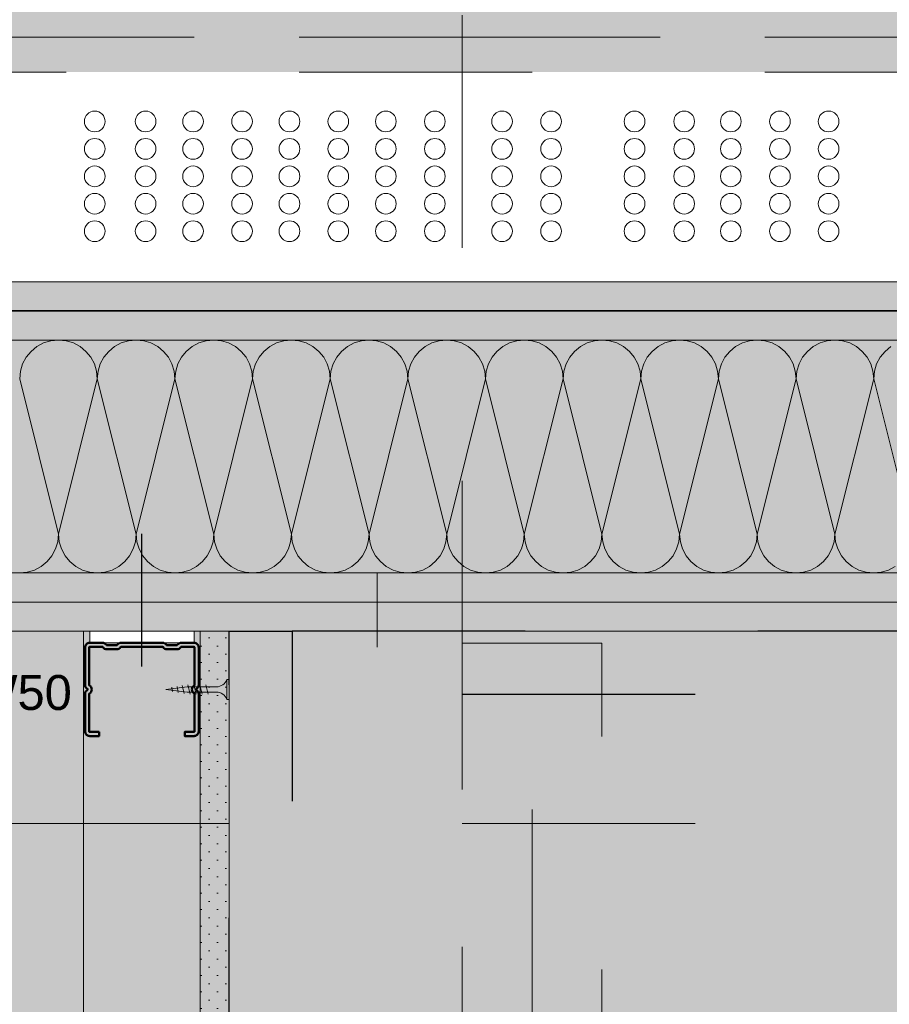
# Model space of a CAD drawing. Header units: metres. Extents: x -1.1 to 13.1, y -2.2 to 1.8.
# Tile 4 of 63: x -0.184 to 0.189, y -1.335 to -0.912. Entities that reach past the tile are written whole.
import ezdxf

# ---------------------------------------------------------------- set-up
doc = ezdxf.new("R2010")
doc.units = ezdxf.units.M
doc.header["$MEASUREMENT"] = 0
for name, pattern in [('Schnittlinie', [0.06, 0.03, -0.015, 0, -0.015]), ('Strichlinie eng', [0.023, 0.015, -0.008]), ('Untersicht', [0.02, 0.015, -0.005]), ('Wipeout_Contour', [1, 0, -1])]:
    doc.linetypes.add(name, pattern=pattern)
for name, color, linetype in [('152 - Bemaßung_ Beschriftung.Ausbau', 7, 'Continuous'), ('201 - Marker.Schnitt - versteckt Grundriss u. Detail SD', 7, 'Continuous'), ('608 - Struktur.Träger', 7, 'Continuous'), ('650 - Abdeckung.Fußboden Aufbau', 7, 'Continuous'), ('653 - Abdeckung.TB Verkofferung', 7, 'Continuous'), ('660 - Unterkonstruktion.Trockenbau', 7, 'Continuous'), ('Neubau_606 - Struktur.Wand Innen Ausbau', 7, 'Continuous'), ('Neubau_653 - Abdeckung.TB Verkofferung', 7, 'Continuous')]:
    doc.layers.add(name, color=color, linetype=linetype)
doc.styles.add('ERSTELLTER_STIL_1', font='txt')
doc.dimstyles.new('ERSTELLTER_STIL__2', dxfattribs={"dimtxt": 0.02, "dimasz": 0.01064, "dimexe": 0.18, "dimexo": 0.0625, "dimgap": 0, "dimtad": 1, "dimtih": 1, "dimtoh": 1, "dimzin": 0, "dimdsep": 46, "dimtxsty": 'ERSTELLTER_STIL_1', "dimblk": 'ARROWHEAD_2', "dimblk1": 'ARROWHEAD_2', "dimblk2": 'ARROWHEAD_2', "dimcen": 0.09, "dimse1": 1, "dimse2": 1, "dimclrd": 7, "dimclre": 7, "dimclrt": 7, "dimazin": 0, "dimtfac": 1, "dimtdec": 4, "dimtmove": 0, "dimatfit": 3, "dimfxl": 1, "dimtolj": 1, "dimtzin": 0, "dimarcsym": 0})
pattern_1 = [(45, (0, 0), (-0.003535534, 0.003535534), [0, -0.005])]

# ---------------------------------------------------------------- blocks, each defined once
blk = doc.blocks.new('*X165')
at = {"layer": 'Neubau_606 - Struktur.Wand Innen Ausbau', "color": 7, "linetype": 'Continuous', "lineweight": 5}
for p, q in [((-0.17651, -1.0523), (-0.17903, -1.05437)), ((-0.17363, -1.05076), (-0.17651, -1.0523)), ((-0.1705, -1.04981), (-0.17363, -1.05076)), ((-0.16725, -1.04949), (-0.1705, -1.04981)), ((-0.164, -1.04981), (-0.16725, -1.04949)), ((-0.16087, -1.05076), (-0.164, -1.04981)), ((-0.15799, -1.0523), (-0.16087, -1.05076)), ((-0.15546, -1.05437), (-0.15799, -1.0523)), ((-0.14317, -1.0523), (-0.1457, -1.05437)), ((-0.14029, -1.05076), (-0.14317, -1.0523)), ((-0.13717, -1.04981), (-0.14029, -1.05076)), ((-0.13392, -1.04949), (-0.13717, -1.04981)), ((-0.13066, -1.04981), (-0.13392, -1.04949)), ((-0.12754, -1.05076), (-0.13066, -1.04981)), ((-0.12466, -1.0523), (-0.12754, -1.05076)), ((-0.12213, -1.05437), (-0.12466, -1.0523)), ((-0.10984, -1.0523), (-0.11237, -1.05437)), ((-0.10696, -1.05076), (-0.10984, -1.0523)), ((-0.10383, -1.04981), (-0.10696, -1.05076)), ((-0.10058, -1.04949), (-0.10383, -1.04981)), ((-0.09733, -1.04981), (-0.10058, -1.04949)), ((-0.0942, -1.05076), (-0.09733, -1.04981)), ((-0.09132, -1.0523), (-0.0942, -1.05076)), ((-0.0888, -1.05437), (-0.09132, -1.0523)), ((-0.07651, -1.0523), (-0.07903, -1.05437)), ((-0.07363, -1.05076), (-0.07651, -1.0523)), ((-0.0705, -1.04981), (-0.07363, -1.05076)), ((-0.06725, -1.04949), (-0.0705, -1.04981)), ((-0.064, -1.04981), (-0.06725, -1.04949)), ((-0.06087, -1.05076), (-0.064, -1.04981)), ((-0.05799, -1.0523), (-0.06087, -1.05076)), ((-0.05546, -1.05437), (-0.05799, -1.0523)), ((-0.04317, -1.0523), (-0.0457, -1.05437)), ((-0.04029, -1.05076), (-0.04317, -1.0523)), ((-0.03717, -1.04981), (-0.04029, -1.05076)), ((-0.03392, -1.04949), (-0.03717, -1.04981)), ((-0.03066, -1.04981), (-0.03392, -1.04949)), ((-0.02754, -1.05076), (-0.03066, -1.04981)), ((-0.02466, -1.0523), (-0.02754, -1.05076)), ((-0.02213, -1.05437), (-0.02466, -1.0523)), ((-0.00984, -1.0523), (-0.01237, -1.05437)), ((-0.00696, -1.05076), (-0.00984, -1.0523)), ((-0.00383, -1.04981), (-0.00696, -1.05076)), ((-0.00058, -1.04949), (-0.00383, -1.04981)), ((0.00267, -1.04981), (-0.00058, -1.04949)), ((0.0058, -1.05076), (0.00267, -1.04981)), ((0.00868, -1.0523), (0.0058, -1.05076)), ((0.0112, -1.05437), (0.00868, -1.0523)), ((0.02349, -1.0523), (0.02097, -1.05437)), ((0.02637, -1.05076), (0.02349, -1.0523)), ((0.0295, -1.04981), (0.02637, -1.05076)), ((0.03275, -1.04949), (0.0295, -1.04981)), ((0.036, -1.04981), (0.03275, -1.04949)), ((0.03913, -1.05076), (0.036, -1.04981)), ((0.04201, -1.0523), (0.03913, -1.05076)), ((0.04454, -1.05437), (0.04201, -1.0523)), ((0.05683, -1.0523), (0.0543, -1.05437)), ((0.05971, -1.05076), (0.05683, -1.0523)), ((0.06283, -1.04981), (0.05971, -1.05076)), ((0.06608, -1.04949), (0.06283, -1.04981)), ((0.06934, -1.04981), (0.06608, -1.04949)), ((0.07246, -1.05076), (0.06934, -1.04981)), ((0.07534, -1.0523), (0.07246, -1.05076)), ((0.07787, -1.05437), (0.07534, -1.0523)), ((0.09016, -1.0523), (0.08763, -1.05437)), ((0.09304, -1.05076), (0.09016, -1.0523)), ((0.09617, -1.04981), (0.09304, -1.05076)), ((0.09942, -1.04949), (0.09617, -1.04981)), ((0.10267, -1.04981), (0.09942, -1.04949)), ((0.1058, -1.05076), (0.10267, -1.04981)), ((0.10868, -1.0523), (0.1058, -1.05076)), ((0.1112, -1.05437), (0.10868, -1.0523)), ((0.12349, -1.0523), (0.12097, -1.05437)), ((0.12637, -1.05076), (0.12349, -1.0523)), ((0.1295, -1.04981), (0.12637, -1.05076)), ((0.13275, -1.04949), (0.1295, -1.04981)), ((0.136, -1.04981), (0.13275, -1.04949)), ((0.13913, -1.05076), (0.136, -1.04981)), ((0.14201, -1.0523), (0.13913, -1.05076)), ((0.14454, -1.05437), (0.14201, -1.0523)), ((0.15683, -1.0523), (0.1543, -1.05437)), ((0.15971, -1.05076), (0.15683, -1.0523)), ((0.16283, -1.04981), (0.15971, -1.05076)), ((0.16608, -1.04949), (0.16283, -1.04981)), ((0.16934, -1.04981), (0.16608, -1.04949)), ((0.17246, -1.05076), (0.16934, -1.04981)), ((0.17534, -1.0523), (0.17246, -1.05076)), ((0.17787, -1.05437), (0.17534, -1.0523)), ((0.19016, -1.0523), (0.18763, -1.05437)), ((-0.17903, -1.05437), (-0.18111, -1.0569)), ((-0.15339, -1.0569), (-0.15546, -1.05437)), ((-0.1457, -1.05437), (-0.14777, -1.0569)), ((-0.12006, -1.0569), (-0.12213, -1.05437)), ((-0.11237, -1.05437), (-0.11444, -1.0569)), ((-0.08672, -1.0569), (-0.0888, -1.05437)), ((-0.07903, -1.05437), (-0.08111, -1.0569)), ((-0.05339, -1.0569), (-0.05546, -1.05437)), ((-0.0457, -1.05437), (-0.04777, -1.0569)), ((-0.02006, -1.0569), (-0.02213, -1.05437)), ((-0.01237, -1.05437), (-0.01444, -1.0569)), ((0.01328, -1.0569), (0.0112, -1.05437)), ((0.02097, -1.05437), (0.01889, -1.0569)), ((0.04661, -1.0569), (0.04454, -1.05437)), ((0.0543, -1.05437), (0.05223, -1.0569)), ((0.07994, -1.0569), (0.07787, -1.05437)), ((0.08763, -1.05437), (0.08556, -1.0569)), ((0.11328, -1.0569), (0.1112, -1.05437)), ((0.12097, -1.05437), (0.11889, -1.0569)), ((0.14661, -1.0569), (0.14454, -1.05437)), ((0.1543, -1.05437), (0.15223, -1.0569)), ((0.17994, -1.0569), (0.17787, -1.05437)), ((0.18763, -1.05437), (0.18556, -1.0569)), ((-0.18265, -1.05978), (-0.1836, -1.06291)), ((-0.18111, -1.0569), (-0.18265, -1.05978)), ((-0.15185, -1.05978), (-0.15339, -1.0569)), ((-0.1509, -1.06291), (-0.15185, -1.05978)), ((-0.14931, -1.05978), (-0.15026, -1.06291)), ((-0.14777, -1.0569), (-0.14931, -1.05978)), ((-0.11852, -1.05978), (-0.12006, -1.0569)), ((-0.11757, -1.06291), (-0.11852, -1.05978)), ((-0.11598, -1.05978), (-0.11693, -1.06291)), ((-0.11444, -1.0569), (-0.11598, -1.05978)), ((-0.08518, -1.05978), (-0.08672, -1.0569)), ((-0.08424, -1.06291), (-0.08518, -1.05978)), ((-0.08265, -1.05978), (-0.0836, -1.06291)), ((-0.08111, -1.0569), (-0.08265, -1.05978)), ((-0.05185, -1.05978), (-0.05339, -1.0569)), ((-0.0509, -1.06291), (-0.05185, -1.05978)), ((-0.04931, -1.05978), (-0.05026, -1.06291)), ((-0.04777, -1.0569), (-0.04931, -1.05978)), ((-0.01852, -1.05978), (-0.02006, -1.0569)), ((-0.01757, -1.06291), (-0.01852, -1.05978)), ((-0.01598, -1.05978), (-0.01693, -1.06291)), ((-0.01444, -1.0569), (-0.01598, -1.05978)), ((0.01482, -1.05978), (0.01328, -1.0569)), ((0.01576, -1.06291), (0.01482, -1.05978)), ((0.01735, -1.05978), (0.0164, -1.06291)), ((0.01889, -1.0569), (0.01735, -1.05978)), ((0.04815, -1.05978), (0.04661, -1.0569)), ((0.0491, -1.06291), (0.04815, -1.05978)), ((0.05069, -1.05978), (0.04974, -1.06291)), ((0.05223, -1.0569), (0.05069, -1.05978)), ((0.08148, -1.05978), (0.07994, -1.0569)), ((0.08243, -1.06291), (0.08148, -1.05978)), ((0.08402, -1.05978), (0.08307, -1.06291)), ((0.08556, -1.0569), (0.08402, -1.05978)), ((0.11482, -1.05978), (0.11328, -1.0569)), ((0.11576, -1.06291), (0.11482, -1.05978)), ((0.11735, -1.05978), (0.1164, -1.06291)), ((0.11889, -1.0569), (0.11735, -1.05978)), ((0.14815, -1.05978), (0.14661, -1.0569)), ((0.1491, -1.06291), (0.14815, -1.05978)), ((0.15069, -1.05978), (0.14974, -1.06291)), ((0.15223, -1.0569), (0.15069, -1.05978)), ((0.18148, -1.05978), (0.17994, -1.0569)), ((0.18243, -1.06291), (0.18148, -1.05978)), ((0.18402, -1.05978), (0.18307, -1.06291)), ((0.18556, -1.0569), (0.18402, -1.05978)), ((-0.1836, -1.06291), (-0.18392, -1.06616)), ((-0.15058, -1.06616), (-0.1509, -1.06291)), ((-0.15026, -1.06291), (-0.15058, -1.06616)), ((-0.11725, -1.06616), (-0.11757, -1.06291)), ((-0.11693, -1.06291), (-0.11725, -1.06616)), ((-0.08392, -1.06616), (-0.08424, -1.06291)), ((-0.0836, -1.06291), (-0.08392, -1.06616)), ((-0.05058, -1.06616), (-0.0509, -1.06291)), ((-0.05026, -1.06291), (-0.05058, -1.06616)), ((-0.01725, -1.06616), (-0.01757, -1.06291)), ((-0.01693, -1.06291), (-0.01725, -1.06616)), ((0.01608, -1.06616), (0.01576, -1.06291)), ((0.0164, -1.06291), (0.01608, -1.06616)), ((0.04942, -1.06616), (0.0491, -1.06291)), ((0.04974, -1.06291), (0.04942, -1.06616)), ((0.08275, -1.06616), (0.08243, -1.06291)), ((0.08307, -1.06291), (0.08275, -1.06616)), ((0.11608, -1.06616), (0.11576, -1.06291)), ((0.1164, -1.06291), (0.11608, -1.06616)), ((0.14942, -1.06616), (0.1491, -1.06291)), ((0.14974, -1.06291), (0.14942, -1.06616)), ((0.18275, -1.06616), (0.18243, -1.06291)), ((0.18307, -1.06291), (0.18275, -1.06616)), ((-0.18392, -1.06616), (-0.16725, -1.13282)), ((-0.15058, -1.06616), (-0.16725, -1.13282)), ((-0.15058, -1.06616), (-0.13392, -1.13282)), ((-0.11725, -1.06616), (-0.13392, -1.13282)), ((-0.11725, -1.06616), (-0.10058, -1.13282)), ((-0.08392, -1.06616), (-0.10058, -1.13282)), ((-0.08392, -1.06616), (-0.06725, -1.13282)), ((-0.05058, -1.06616), (-0.06725, -1.13282)), ((-0.05058, -1.06616), (-0.03392, -1.13282)), ((-0.01725, -1.06616), (-0.03392, -1.13282)), ((-0.01725, -1.06616), (-0.00058, -1.13282)), ((0.01608, -1.06616), (-0.00058, -1.13282)), ((0.01608, -1.06616), (0.03275, -1.13282)), ((0.04942, -1.06616), (0.03275, -1.13282)), ((0.04942, -1.06616), (0.06608, -1.13282)), ((0.08275, -1.06616), (0.06608, -1.13282)), ((0.08275, -1.06616), (0.09942, -1.13282)), ((0.11608, -1.06616), (0.09942, -1.13282)), ((0.11608, -1.06616), (0.13275, -1.13282)), ((0.14942, -1.06616), (0.13275, -1.13282)), ((0.14942, -1.06616), (0.16608, -1.13282)), ((0.18275, -1.06616), (0.16608, -1.13282)), ((0.18275, -1.06616), (0.19942, -1.13282)), ((-0.16852, -1.1392), (-0.16757, -1.13607)), ((-0.16757, -1.13607), (-0.16725, -1.13282)), ((-0.16725, -1.13282), (-0.16693, -1.13607)), ((-0.16693, -1.13607), (-0.16598, -1.1392)), ((-0.13518, -1.1392), (-0.13424, -1.13607)), ((-0.13424, -1.13607), (-0.13392, -1.13282)), ((-0.13392, -1.13282), (-0.1336, -1.13607)), ((-0.1336, -1.13607), (-0.13265, -1.1392)), ((-0.10185, -1.1392), (-0.1009, -1.13607)), ((-0.1009, -1.13607), (-0.10058, -1.13282)), ((-0.10058, -1.13282), (-0.10026, -1.13607)), ((-0.10026, -1.13607), (-0.09931, -1.1392)), ((-0.06852, -1.1392), (-0.06757, -1.13607)), ((-0.06757, -1.13607), (-0.06725, -1.13282)), ((-0.06725, -1.13282), (-0.06693, -1.13607)), ((-0.06693, -1.13607), (-0.06598, -1.1392)), ((-0.03518, -1.1392), (-0.03424, -1.13607)), ((-0.03424, -1.13607), (-0.03392, -1.13282)), ((-0.03392, -1.13282), (-0.0336, -1.13607)), ((-0.0336, -1.13607), (-0.03265, -1.1392)), ((-0.00185, -1.1392), (-0.0009, -1.13607)), ((-0.0009, -1.13607), (-0.00058, -1.13282)), ((-0.00058, -1.13282), (-0.00026, -1.13607)), ((-0.00026, -1.13607), (0.00069, -1.1392)), ((0.03148, -1.1392), (0.03243, -1.13607)), ((0.03243, -1.13607), (0.03275, -1.13282)), ((0.03275, -1.13282), (0.03307, -1.13607)), ((0.03307, -1.13607), (0.03402, -1.1392)), ((0.06482, -1.1392), (0.06576, -1.13607)), ((0.06576, -1.13607), (0.06608, -1.13282)), ((0.06608, -1.13282), (0.0664, -1.13607)), ((0.0664, -1.13607), (0.06735, -1.1392)), ((0.09815, -1.1392), (0.0991, -1.13607)), ((0.0991, -1.13607), (0.09942, -1.13282)), ((0.09942, -1.13282), (0.09974, -1.13607)), ((0.09974, -1.13607), (0.10069, -1.1392)), ((0.13148, -1.1392), (0.13243, -1.13607)), ((0.13243, -1.13607), (0.13275, -1.13282)), ((0.13275, -1.13282), (0.13307, -1.13607)), ((0.13307, -1.13607), (0.13402, -1.1392)), ((0.16482, -1.1392), (0.16576, -1.13607)), ((0.16576, -1.13607), (0.16608, -1.13282)), ((0.16608, -1.13282), (0.1664, -1.13607)), ((0.1664, -1.13607), (0.16735, -1.1392)), ((-0.17006, -1.14208), (-0.16852, -1.1392)), ((-0.16598, -1.1392), (-0.16444, -1.14208)), ((-0.13672, -1.14208), (-0.13518, -1.1392)), ((-0.13265, -1.1392), (-0.13111, -1.14208)), ((-0.10339, -1.14208), (-0.10185, -1.1392)), ((-0.09931, -1.1392), (-0.09777, -1.14208)), ((-0.07006, -1.14208), (-0.06852, -1.1392)), ((-0.06598, -1.1392), (-0.06444, -1.14208)), ((-0.03672, -1.14208), (-0.03518, -1.1392)), ((-0.03265, -1.1392), (-0.03111, -1.14208)), ((-0.00339, -1.14208), (-0.00185, -1.1392)), ((0.00069, -1.1392), (0.00223, -1.14208)), ((0.02994, -1.14208), (0.03148, -1.1392)), ((0.03402, -1.1392), (0.03556, -1.14208)), ((0.06328, -1.14208), (0.06482, -1.1392)), ((0.06735, -1.1392), (0.06889, -1.14208)), ((0.09661, -1.14208), (0.09815, -1.1392)), ((0.10069, -1.1392), (0.10223, -1.14208)), ((0.12994, -1.14208), (0.13148, -1.1392)), ((0.13402, -1.1392), (0.13556, -1.14208)), ((0.16328, -1.14208), (0.16482, -1.1392)), ((0.16735, -1.1392), (0.16889, -1.14208)), ((-0.17466, -1.14668), (-0.17213, -1.14461)), ((-0.17213, -1.14461), (-0.17006, -1.14208)), ((-0.16444, -1.14208), (-0.16237, -1.14461)), ((-0.16237, -1.14461), (-0.15984, -1.14668)), ((-0.14132, -1.14668), (-0.1388, -1.14461)), ((-0.1388, -1.14461), (-0.13672, -1.14208)), ((-0.13111, -1.14208), (-0.12903, -1.14461)), ((-0.12903, -1.14461), (-0.12651, -1.14668)), ((-0.10799, -1.14668), (-0.10546, -1.14461)), ((-0.10546, -1.14461), (-0.10339, -1.14208)), ((-0.09777, -1.14208), (-0.0957, -1.14461)), ((-0.0957, -1.14461), (-0.09317, -1.14668)), ((-0.07466, -1.14668), (-0.07213, -1.14461)), ((-0.07213, -1.14461), (-0.07006, -1.14208)), ((-0.06444, -1.14208), (-0.06237, -1.14461)), ((-0.06237, -1.14461), (-0.05984, -1.14668)), ((-0.04132, -1.14668), (-0.0388, -1.14461)), ((-0.0388, -1.14461), (-0.03672, -1.14208)), ((-0.03111, -1.14208), (-0.02903, -1.14461)), ((-0.02903, -1.14461), (-0.02651, -1.14668)), ((-0.00799, -1.14668), (-0.00546, -1.14461)), ((-0.00546, -1.14461), (-0.00339, -1.14208)), ((0.00223, -1.14208), (0.0043, -1.14461)), ((0.0043, -1.14461), (0.00683, -1.14668)), ((0.02534, -1.14668), (0.02787, -1.14461)), ((0.02787, -1.14461), (0.02994, -1.14208)), ((0.03556, -1.14208), (0.03763, -1.14461)), ((0.03763, -1.14461), (0.04016, -1.14668)), ((0.05868, -1.14668), (0.0612, -1.14461)), ((0.0612, -1.14461), (0.06328, -1.14208)), ((0.06889, -1.14208), (0.07097, -1.14461)), ((0.07097, -1.14461), (0.07349, -1.14668)), ((0.09201, -1.14668), (0.09454, -1.14461)), ((0.09454, -1.14461), (0.09661, -1.14208)), ((0.10223, -1.14208), (0.1043, -1.14461)), ((0.1043, -1.14461), (0.10683, -1.14668)), ((0.12534, -1.14668), (0.12787, -1.14461)), ((0.12787, -1.14461), (0.12994, -1.14208)), ((0.13556, -1.14208), (0.13763, -1.14461)), ((0.13763, -1.14461), (0.14016, -1.14668)), ((0.15868, -1.14668), (0.1612, -1.14461)), ((0.1612, -1.14461), (0.16328, -1.14208)), ((0.16889, -1.14208), (0.17097, -1.14461)), ((0.17097, -1.14461), (0.17349, -1.14668)), ((-0.18392, -1.14949), (-0.18066, -1.14917)), ((-0.18066, -1.14917), (-0.17754, -1.14822)), ((-0.17754, -1.14822), (-0.17466, -1.14668)), ((-0.15984, -1.14668), (-0.15696, -1.14822)), ((-0.15696, -1.14822), (-0.15383, -1.14917)), ((-0.15383, -1.14917), (-0.15058, -1.14949)), ((-0.15058, -1.14949), (-0.14733, -1.14917)), ((-0.14733, -1.14917), (-0.1442, -1.14822)), ((-0.1442, -1.14822), (-0.14132, -1.14668)), ((-0.12651, -1.14668), (-0.12363, -1.14822)), ((-0.12363, -1.14822), (-0.1205, -1.14917)), ((-0.1205, -1.14917), (-0.11725, -1.14949)), ((-0.11725, -1.14949), (-0.114, -1.14917)), ((-0.114, -1.14917), (-0.11087, -1.14822)), ((-0.11087, -1.14822), (-0.10799, -1.14668)), ((-0.09317, -1.14668), (-0.09029, -1.14822)), ((-0.09029, -1.14822), (-0.08717, -1.14917)), ((-0.08717, -1.14917), (-0.08392, -1.14949)), ((-0.08392, -1.14949), (-0.08066, -1.14917)), ((-0.08066, -1.14917), (-0.07754, -1.14822)), ((-0.07754, -1.14822), (-0.07466, -1.14668)), ((-0.05984, -1.14668), (-0.05696, -1.14822)), ((-0.05696, -1.14822), (-0.05383, -1.14917)), ((-0.05383, -1.14917), (-0.05058, -1.14949)), ((-0.05058, -1.14949), (-0.04733, -1.14917)), ((-0.04733, -1.14917), (-0.0442, -1.14822)), ((-0.0442, -1.14822), (-0.04132, -1.14668)), ((-0.02651, -1.14668), (-0.02363, -1.14822)), ((-0.02363, -1.14822), (-0.0205, -1.14917)), ((-0.0205, -1.14917), (-0.01725, -1.14949)), ((-0.01725, -1.14949), (-0.014, -1.14917)), ((-0.014, -1.14917), (-0.01087, -1.14822)), ((-0.01087, -1.14822), (-0.00799, -1.14668)), ((0.00683, -1.14668), (0.00971, -1.14822)), ((0.00971, -1.14822), (0.01283, -1.14917)), ((0.01283, -1.14917), (0.01608, -1.14949)), ((0.01608, -1.14949), (0.01934, -1.14917)), ((0.01934, -1.14917), (0.02246, -1.14822)), ((0.02246, -1.14822), (0.02534, -1.14668)), ((0.04016, -1.14668), (0.04304, -1.14822)), ((0.04304, -1.14822), (0.04617, -1.14917)), ((0.04617, -1.14917), (0.04942, -1.14949)), ((0.04942, -1.14949), (0.05267, -1.14917)), ((0.05267, -1.14917), (0.0558, -1.14822)), ((0.0558, -1.14822), (0.05868, -1.14668)), ((0.07349, -1.14668), (0.07637, -1.14822)), ((0.07637, -1.14822), (0.0795, -1.14917)), ((0.0795, -1.14917), (0.08275, -1.14949)), ((0.08275, -1.14949), (0.086, -1.14917)), ((0.086, -1.14917), (0.08913, -1.14822)), ((0.08913, -1.14822), (0.09201, -1.14668)), ((0.10683, -1.14668), (0.10971, -1.14822)), ((0.10971, -1.14822), (0.11283, -1.14917)), ((0.11283, -1.14917), (0.11608, -1.14949)), ((0.11608, -1.14949), (0.11934, -1.14917)), ((0.11934, -1.14917), (0.12246, -1.14822)), ((0.12246, -1.14822), (0.12534, -1.14668)), ((0.14016, -1.14668), (0.14304, -1.14822)), ((0.14304, -1.14822), (0.14617, -1.14917)), ((0.14617, -1.14917), (0.14942, -1.14949)), ((0.14942, -1.14949), (0.15267, -1.14917)), ((0.15267, -1.14917), (0.1558, -1.14822)), ((0.1558, -1.14822), (0.15868, -1.14668)), ((0.17349, -1.14668), (0.17637, -1.14822)), ((0.17637, -1.14822), (0.1795, -1.14917)), ((0.1795, -1.14917), (0.18275, -1.14949)), ((0.18275, -1.14949), (0.186, -1.14917)), ((0.186, -1.14917), (0.18913, -1.14822)), ((0.18913, -1.14822), (0.19201, -1.14668))]:
    blk.add_line(p, q, dxfattribs=at)
blk = doc.blocks.new('*D170')
at = {"layer": '152 - Bemaßung_ Beschriftung.Ausbau', "color": 7, "linetype": 'Continuous', "lineweight": 9}
for p, q in [((-0.29393, -0.86169), (-0.29393, -0.84069)), ((-0.19393, -0.86169), (-0.19393, -0.84069)), ((-0.28988, -0.84419), (-0.29797, -0.85819)), ((-0.18988, -0.84419), (-0.19797, -0.85819)), ((-0.29393, -0.85119), (-0.19393, -0.85119)), ((-0.19393, -0.85119), (0.20607, -0.85119))]:
    blk.add_line(p, q, dxfattribs=at)
at = {"color": 254, "linetype": 'Wipeout_Contour', "lineweight": 0, "ltscale": 4.126037}
blk.add_wipeout([(-0.2627, -0.85079), (-0.22515, -0.85079), (-0.22515, -0.82359), (-0.2627, -0.82359)], dxfattribs=at).dxf.layer = '152 - Bemaßung_ Beschriftung.Ausbau'
at = {"layer": '152 - Bemaßung_ Beschriftung.Ausbau', "color": 7, "lineweight": 9, "insert": (-0.2591, -0.84719), "char_height": 0.02, "attachment_point": 7, "style": 'ERSTELLTER_STIL_1'}
blk.add_mtext('\\A1;{\\pql;\\fArial|b0|i0|c0|p38;10}', dxfattribs=at)
blk = doc.blocks.new('ARROWHEAD_2')
at = {"color": 0, "linetype": 'Continuous', "lineweight": 0}
for p, q in [((-0.378, -0.655), (0.378, 0.655)), ((0, 0), (-1, 0))]:
    blk.add_line(p, q, dxfattribs=at)
blk = doc.blocks.new('*D171')
at = {"layer": '152 - Bemaßung_ Beschriftung.Ausbau', "color": 7, "linetype": 'Continuous', "lineweight": 9}
for p, q in [((0.20607, -0.86169), (0.20607, -0.84069)), ((-0.18988, -0.84419), (-0.19797, -0.85819)), ((0.21012, -0.84419), (0.20203, -0.85819)), ((-0.19393, -0.85119), (0.20607, -0.85119))]:
    blk.add_line(p, q, dxfattribs=at)
at = {"color": 254, "linetype": 'Wipeout_Contour', "lineweight": 0, "ltscale": 4.062456}
blk.add_wipeout([(-0.0127, -0.85079), (0.02485, -0.85079), (0.02485, -0.82359), (-0.0127, -0.82359)], dxfattribs=at).dxf.layer = '152 - Bemaßung_ Beschriftung.Ausbau'
at = {"layer": '152 - Bemaßung_ Beschriftung.Ausbau', "color": 7, "lineweight": 9, "insert": (-0.0091, -0.84719), "char_height": 0.02, "attachment_point": 7, "style": 'ERSTELLTER_STIL_1'}
blk.add_mtext('\\A1;{\\pql;\\fArial|b0|i0|c0|p38;40}', dxfattribs=at)

msp = doc.modelspace()

# ---------------------------------------------------------------- hatches: boundary and pattern name
at = {"layer": '653 - Abdeckung.TB Verkofferung', "linetype": 'Continuous', "lineweight": 0, "true_color": 0x5f5f5f}
msp.add_hatch(color=251, dxfattribs=at).paths.add_polyline_path([(-0.59393, -1.03699), (0.60607, -1.03699), (0.60607, -1.25699), (-0.59393, -1.25699)])
at = {"layer": '653 - Abdeckung.TB Verkofferung', "linetype": 'Continuous', "lineweight": 0, "true_color": 0x2f2f2f}
msp.add_hatch(color=250, dxfattribs=at).paths.add_polyline_path([(-0.39393, -1.25699), (0.60607, -1.25699), (0.60607, -1.63699), (-0.39393, -1.63699)])
at = {"layer": 'Neubau_606 - Struktur.Wand Innen Ausbau', "linetype": 'Continuous', "lineweight": 5}
h = msp.add_hatch(dxfattribs=at)
h.set_pattern_fill('Gips_0005', style=0, pattern_type=2)
h.set_pattern_definition(pattern_1)
h.paths.add_polyline_path([(-0.59393, -1.03699), (0.60607, -1.03699), (0.60607, -1.02449), (-0.59393, -1.02449)])
h = msp.add_hatch(dxfattribs=at)
h.set_pattern_fill('Gips_0005', style=0, pattern_type=2)
h.set_pattern_definition(pattern_1)
h.paths.add_polyline_path([(0.60607, -1.03699), (-0.39393, -1.03699), (-0.39393, -1.04949), (0.60607, -1.04949)])
h = msp.add_hatch(dxfattribs=at)
h.set_pattern_fill('Gips_0005', style=0, pattern_type=2)
h.set_pattern_definition(pattern_1)
h.paths.add_polyline_path([(0.60607, -1.14949), (-0.39393, -1.14949), (-0.39393, -1.16199), (0.60607, -1.16199)])
h = msp.add_hatch(dxfattribs=at)
h.set_pattern_fill('Gips_0005', style=0, pattern_type=2)
h.set_pattern_definition(pattern_1)
h.paths.add_polyline_path([(-0.39393, -1.16199), (-0.39393, -1.17449), (0.60607, -1.17449), (0.60607, -1.16199)])
h = msp.add_hatch(dxfattribs=at)
h.set_pattern_fill('Gips_0005', style=0, pattern_type=2)
h.set_pattern_definition(pattern_1)
h.paths.add_polyline_path([(-0.09396, -1.17449), (-0.10646, -1.17449), (-0.10644, -1.61947), (-0.09394, -1.61947)])

# ---------------------------------------------------------------- linework, layer by layer
at = {"layer": '201 - Marker.Schnitt - versteckt Grundriss u. Detail SD', "color": 7, "linetype": 'Schnittlinie', "lineweight": 13}
msp.add_line((0.00607, 1.69001), (0.00607, -2.08399), dxfattribs=at)
at = {"layer": '608 - Struktur.Träger', "color": 7, "linetype": 'Untersicht', "lineweight": 13}
for p, q in [((-0.59393, -1.03699), (0.60607, -1.03699)), ((-0.59393, -1.25699), (0.60607, -1.25699))]:
    msp.add_line(p, q, dxfattribs=at)
at = {"layer": '650 - Abdeckung.Fußboden Aufbau', "color": 7, "linetype": 'Continuous', "lineweight": 13}
for points in [[(-0.59393, -1.02449), (0.60607, -1.02449)], [(-0.09394, -1.17449), (-0.09394, -1.63196), (-0.39393, -1.63197), (-0.39393, -1.85699), (-0.47893, -1.85699), (-0.47893, -2.09649)], [(0.60607, -1.17449), (-0.09394, -1.17449)]]:
    msp.add_lwpolyline(points, dxfattribs=at)
at = {"layer": '653 - Abdeckung.TB Verkofferung', "color": 7, "linetype": 'Continuous', "lineweight": 18}
msp.add_line((-0.0305, -1.14934), (-0.0305, -1.18129), dxfattribs=at)
at = {"layer": '653 - Abdeckung.TB Verkofferung', "color": 1, "linetype": 'Strichlinie eng', "lineweight": 18, "flags": 128}
for points in [[(-0.39393, -0.91949), (-0.39393, -0.90449), (0.40607, -0.90449), (0.40607, -0.91949)], [(-0.39393, -0.93449), (-0.39393, -0.91949), (0.40607, -0.91949), (0.40607, -0.93449)], [(0.00607, -1.17965), (0.06607, -1.17965), (0.06607, -1.95105), (0.00607, -1.95105)]]:
    msp.add_lwpolyline(points, close=True, dxfattribs=at)
at = {"layer": '653 - Abdeckung.TB Verkofferung', "color": 1, "linetype": 'Strichlinie eng', "lineweight": 25, "flags": 128}
for points in [[(-0.09394, -1.17449), (-0.06694, -1.17449), (-0.06694, -1.65899), (-0.09394, -1.65899)], [(0.60607, -1.20149), (0.60607, -1.17449), (-0.06694, -1.17449), (-0.06694, -1.20149)]]:
    msp.add_lwpolyline(points, close=True, dxfattribs=at)
at = {"layer": '653 - Abdeckung.TB Verkofferung', "color": 1, "linetype": 'Strichlinie eng', "lineweight": 18, "flags": 128}
msp.add_lwpolyline([(0.03607, -1.95105), (0.03607, -1.17965)], dxfattribs=at)
at = {"layer": '653 - Abdeckung.TB Verkofferung', "color": 92, "linetype": 'Continuous', "lineweight": 9, "true_color": 0x00be00}
for centre in [(-0.15169, -0.95567), (-0.12984, -0.95567), (-0.10948, -0.95567), (-0.08845, -0.95567), (-0.06809, -0.95567), (-0.04712, -0.95567), (-0.02671, -0.95567), (-0.00567, -0.95567), (0.0232, -0.95567), (0.04424, -0.95567), (0.08007, -0.95567), (0.10138, -0.95567), (0.12142, -0.95567), (0.14249, -0.95567), (0.16339, -0.95567), (-0.15169, -0.96743), (-0.12984, -0.96743), (-0.10948, -0.96743), (-0.08845, -0.96743), (-0.06809, -0.96743), (-0.04712, -0.96743), (-0.02671, -0.96743), (-0.00567, -0.96743), (0.0232, -0.96743), (0.04424, -0.96743), (0.08007, -0.96743), (0.10138, -0.96743), (0.12142, -0.96743), (0.14249, -0.96743), (0.16339, -0.96743), (-0.15169, -0.97923), (-0.12984, -0.97923), (-0.10948, -0.97923), (-0.08845, -0.97923), (-0.06809, -0.97923), (-0.04712, -0.97923), (-0.02671, -0.97923), (-0.00567, -0.97923), (0.0232, -0.97923), (0.04424, -0.97923), (0.08007, -0.97923), (0.10138, -0.97923), (0.12142, -0.97923), (0.14249, -0.97923), (0.16339, -0.97923), (-0.15169, -0.99099), (-0.12984, -0.99099), (-0.10948, -0.99099), (-0.08845, -0.99099), (-0.06809, -0.99099), (-0.04712, -0.99099), (-0.02671, -0.99099), (-0.00567, -0.99099), (0.0232, -0.99099), (0.04424, -0.99099), (0.08007, -0.99099), (0.10138, -0.99099), (0.12142, -0.99099), (0.14249, -0.99099), (0.16339, -0.99099), (-0.15169, -1.00278), (-0.12984, -1.00278), (-0.10948, -1.00278), (-0.08845, -1.00278), (-0.06809, -1.00278), (-0.04712, -1.00278), (-0.02671, -1.00278), (-0.00567, -1.00278), (0.0232, -1.00278), (0.04424, -1.00278), (0.08007, -1.00278), (0.10138, -1.00278), (0.12142, -1.00278), (0.14249, -1.00278), (0.16339, -1.00278)]:
    msp.add_circle(centre, 0.00445, dxfattribs=at)
at = {"layer": '660 - Unterkonstruktion.Trockenbau', "color": 7, "linetype": 'Continuous', "lineweight": 5}
for p, q in [((-0.09496, -1.19524), (-0.09496, -1.20374)), ((-0.11861, -1.19854), (-0.11835, -1.20034)), ((-0.11637, -1.19821), (-0.11584, -1.20081)), ((-0.11414, -1.19784), (-0.11333, -1.20128)), ((-0.11176, -1.19749), (-0.11076, -1.20149)), ((-0.10916, -1.19749), (-0.10816, -1.20149)), ((-0.10656, -1.19749), (-0.10556, -1.20149)), ((-0.10396, -1.19749), (-0.10296, -1.20149))]:
    msp.add_line(p, q, dxfattribs=at)
at = {"layer": '660 - Unterkonstruktion.Trockenbau', "color": 7, "linetype": 'Continuous', "lineweight": 5, "flags": 128}
msp.add_lwpolyline([(-0.11203, -1.20062), (-0.09946, -1.20062, -0.304192), (-0.09496, -1.20374), (-0.09396, -1.20374), (-0.09396, -1.19524), (-0.09496, -1.19524, -0.304191), (-0.09946, -1.19837), (-0.11203, -1.19837), (-0.12117, -1.19949)], format="xyb", close=True, dxfattribs=at)
at = {"layer": 'Neubau_606 - Struktur.Wand Innen Ausbau', "color": 1, "linetype": 'Continuous', "lineweight": 9}
for p, q in [((0.60607, -1.03699), (-0.39393, -1.03699)), ((0.60607, -1.16199), (-0.39393, -1.16199))]:
    msp.add_line(p, q, dxfattribs=at)
at = {"layer": 'Neubau_606 - Struktur.Wand Innen Ausbau', "color": 1, "linetype": 'Continuous', "lineweight": 13}
for p, q in [((0.60607, -1.04949), (-0.39393, -1.04949)), ((0.60607, -1.14949), (-0.39393, -1.14949))]:
    msp.add_line(p, q, dxfattribs=at)
at = {"layer": 'Neubau_606 - Struktur.Wand Innen Ausbau', "color": 1, "linetype": 'Continuous', "lineweight": 5}
msp.add_line((-0.10644, -1.56947), (-0.10646, -1.17449), dxfattribs=at)
at = {"layer": 'Neubau_606 - Struktur.Wand Innen Ausbau', "color": 1, "linetype": 'Continuous', "lineweight": 13}
for points in [[(0.60607, -1.02449), (-0.59393, -1.02449)], [(-0.39393, -1.17449), (-0.10646, -1.17449)], [(-0.09396, -1.17449), (0.60607, -1.17449)]]:
    msp.add_lwpolyline(points, dxfattribs=at)
at = {"layer": 'Neubau_606 - Struktur.Wand Innen Ausbau', "color": 1, "linetype": 'Continuous', "lineweight": 5}
for points in [[(-0.15646, -1.17449), (-0.15644, -1.56948)], [(-0.10646, -1.17449), (-0.15646, -1.17449)], [(-0.09394, -1.63197), (-0.09396, -1.17449)]]:
    msp.add_lwpolyline(points, dxfattribs=at)
at = {"layer": 'Neubau_653 - Abdeckung.TB Verkofferung', "color": 1, "linetype": 'Untersicht', "lineweight": 9}
msp.add_line((-0.59393, -1.17449), (0.60607, -1.17449), dxfattribs=at)
at = {"layer": 'Neubau_653 - Abdeckung.TB Verkofferung', "color": 1, "linetype": 'Untersicht', "lineweight": 35, "flags": 128}
for points in [[(-0.29393, -1.03699), (0.30607, -1.03699)], [(0.30607, -1.03699), (-0.29393, -1.03699)]]:
    msp.add_lwpolyline(points, dxfattribs=at)

# ---------------------------------------------------------------- block references
at = {"layer": 'Neubau_606 - Struktur.Wand Innen Ausbau', "color": 7, "linetype": 'Continuous', "lineweight": 5}
msp.add_blockref('*X165', (0, 0), dxfattribs=at)

# ---------------------------------------------------------------- texts
at = {"layer": '152 - Bemaßung_ Beschriftung.Ausbau', "color": 7, "linetype": 'Continuous', "lineweight": 9, "insert": (-0.21975, -1.20851), "char_height": 0.015, "attachment_point": 7, "style": 'ERSTELLTER_STIL_1'}
msp.add_mtext('\\A1;{\\pql;\\fArial|b0|i0|c0|p38;C\\fArial|b0|i0|c0|p38;W50}', dxfattribs=at)

# ---------------------------------------------------------------- next in the draw order: dimensions: what is measured, and where the dimension line sits
at = {"layer": '152 - Bemaßung_ Beschriftung.Ausbau', "color": 7, "linetype": 'Continuous', "lineweight": 9}
dim = msp.add_linear_dim(base=(-0.19393, -0.85119), p1=(-0.29393, 0.91051), p2=(-0.19393, -1.00449), dimstyle='ERSTELLTER_STIL__2', dxfattribs=at)
dim.commit()
dim.dimension.update_dxf_attribs({"geometry": '*D170', "text_midpoint": (-0.24386, -0.83719), "dimtype": 160})

# ---------------------------------------------------------------- next in the draw order: wipeouts: each hides what was drawn before it
at = {"color": 254, "linetype": 'Wipeout_Contour', "lineweight": 0, "ltscale": 5.204267}
msp.add_wipeout([(-0.10906, -1.17949), (-0.10906, -1.17449), (-0.15386, -1.17449), (-0.15386, -1.17949)], dxfattribs=at).dxf.layer = '660 - Unterkonstruktion.Trockenbau'

# ---------------------------------------------------------------- next in the draw order: linework, layer by layer
at = {"layer": '653 - Abdeckung.TB Verkofferung', "color": 7, "linetype": 'Continuous', "lineweight": 25}
msp.add_line((-0.13146, -1.18971), (-0.13146, -1.13264), dxfattribs=at)
at = {"layer": '660 - Unterkonstruktion.Trockenbau', "color": 7, "linetype": 'Continuous', "lineweight": 5, "flags": 128}
msp.add_lwpolyline([(-0.10906, -1.17949), (-0.10906, -1.17449), (-0.15386, -1.17449), (-0.15386, -1.17949)], close=True, dxfattribs=at)
at = {"layer": '660 - Unterkonstruktion.Trockenbau', "color": 7, "linetype": 'Continuous', "lineweight": 50, "flags": 128}
msp.add_lwpolyline([(-0.14986, -1.21774), (-0.14986, -1.21949), (-0.15386, -1.21949, -0.414214), (-0.15586, -1.21749), (-0.15586, -1.20144, -0.267949), (-0.15486, -1.19971, 0.57735), (-0.15486, -1.19927, -0.267949), (-0.15586, -1.19754), (-0.15586, -1.18149, -0.414214), (-0.15386, -1.17949), (-0.14836, -1.17949, -0.250492), (-0.1467, -1.18038, 0.250492), (-0.14649, -1.18049), (-0.14223, -1.18049, 0.250492), (-0.14203, -1.18038, -0.250492), (-0.14036, -1.17949), (-0.12256, -1.17949, -0.250492), (-0.1209, -1.18038, 0.250492), (-0.12069, -1.18049), (-0.11643, -1.18049, 0.250492), (-0.11623, -1.18038, -0.250492), (-0.11456, -1.17949), (-0.10906, -1.17949, -0.414214), (-0.10706, -1.18149), (-0.10706, -1.19754, -0.267949), (-0.10806, -1.19927, 0.57735), (-0.10806, -1.19971, -0.267949), (-0.10706, -1.20144), (-0.10706, -1.21749, -0.414214), (-0.10906, -1.21949), (-0.11306, -1.21949), (-0.11306, -1.21774), (-0.10906, -1.21774, 0.414214), (-0.10881, -1.21749), (-0.10881, -1.20144, 0.267949), (-0.10894, -1.20122, -0.57735), (-0.10894, -1.19776, 0.267949), (-0.10881, -1.19754), (-0.10881, -1.18149, 0.414214), (-0.10906, -1.18124), (-0.11456, -1.18124, 0.250492), (-0.11477, -1.18135, -0.250492), (-0.11643, -1.18224), (-0.12069, -1.18224, -0.250492), (-0.12235, -1.18135, 0.250492), (-0.12256, -1.18124), (-0.14036, -1.18124, 0.250492), (-0.14057, -1.18135, -0.250492), (-0.14223, -1.18224), (-0.14649, -1.18224, -0.250492), (-0.14815, -1.18135, 0.250492), (-0.14836, -1.18124), (-0.15386, -1.18124, 0.414214), (-0.15411, -1.18149), (-0.15411, -1.19754, 0.267949), (-0.15399, -1.19776, -0.57735), (-0.15399, -1.20122, 0.267949), (-0.15411, -1.20144), (-0.15411, -1.21749, 0.414214), (-0.15386, -1.21774)], format="xyb", close=True, dxfattribs=at)

# ---------------------------------------------------------------- next in the draw order: dimensions: what is measured, and where the dimension line sits
at = {"layer": '152 - Bemaßung_ Beschriftung.Ausbau', "color": 7, "linetype": 'Continuous', "lineweight": 9}
dim = msp.add_linear_dim(base=(0.20607, -0.85119), p1=(-0.19393, -1.00449), p2=(0.20607, -1.00449), dimstyle='ERSTELLTER_STIL__2', dxfattribs=at)
dim.commit()
dim.dimension.update_dxf_attribs({"geometry": '*D171', "text_midpoint": (0.00614, -0.83719), "dimtype": 160})

# ---------------------------------------------------------------- next in the draw order: hatches: boundary and pattern name
at = {"layer": '653 - Abdeckung.TB Verkofferung', "linetype": 'Continuous', "lineweight": 0, "true_color": 0x7f3535}
msp.add_hatch(color=17, dxfattribs=at).paths.add_polyline_path([(0.40607, -0.90449), (0.40607, -1.02449), (0.20607, -1.02449), (0.20607, -1.00449), (0.30607, -1.00449), (0.30607, -0.93449), (-0.29393, -0.93449), (-0.29393, -1.00449), (-0.19393, -1.00449), (-0.19393, -1.02449), (-0.39393, -1.02449), (-0.39393, -0.90449)])

doc.saveas('drawing.dxf')
